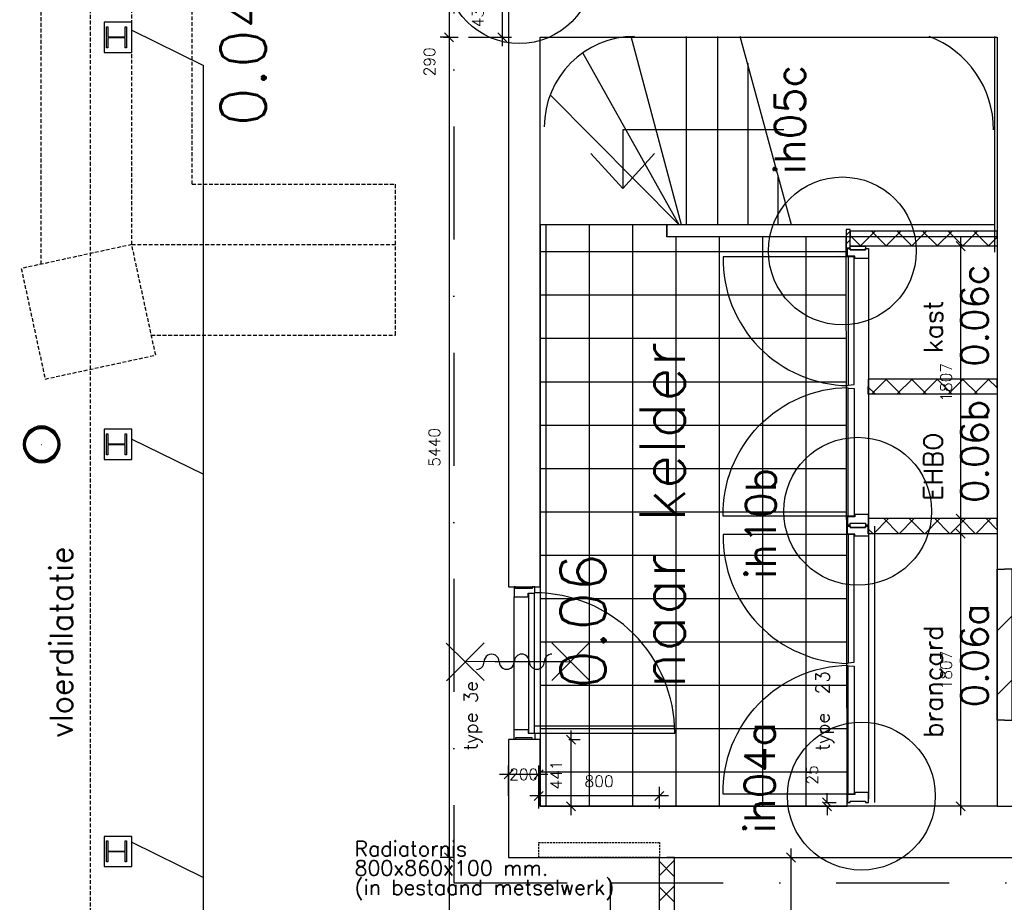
# Model space of a CAD drawing. Extents: x -29284 to 2055880, y -64816 to 121103.
# Tile 54 of 123: x 36184 to 42715, y 50310 to 56164. Entities that reach past the tile are written whole.
import ezdxf
from ezdxf.enums import TextEntityAlignment as Align

# ---------------------------------------------------------------- set-up
doc = ezdxf.new("R2010")
doc.units = 0
doc.header["$LTSCALE"] = 50
doc.header["$MEASUREMENT"] = 0
doc.header["$PDMODE"] = 3
doc.header["$PDSIZE"] = 0.1
for name, pattern in [('DASHDOT', [1, 0.5, -0.25, 0, -0.25]), ('DASHED', [0.75, 0.5, -0.25]), ('HIDDEN', [0.375, 0.25, -0.125]), ('HIDDEN2', [0.1875, 0.125, -0.0625]), ('HIDDENX2', [0.75, 0.5, -0.25])]:
    doc.linetypes.add(name, pattern=pattern)
doc.layers.get('0').update_dxf_attribs({"linetype": 'CONTINUOUS'})
doc.layers.get('DEFPOINTS').update_dxf_attribs({"linetype": 'CONTINUOUS'})
for name, color, linetype in [('00', 7, 'CONTINUOUS'), ('_BALIESA1C', 1, 'DASHED'), ('_BESTAAND_ONGEIJZIGD', 8, 'CONTINUOUS'), ('_BRANDCOMPART', 6, 'DASHDOT'), ('_DETAILNUMMERS', 4, 'CONTINUOUS'), ('_DETAILNUMMERSTEKST', 4, 'CONTINUOUS'), ('A--A21--_F-2--', 7, 'CONTINUOUS'), ('A--A22--_F123-', 9, 'CONTINUOUS'), ('A--A28--_F-2--', 7, 'CONTINUOUS'), ('A--L21--', 3, 'CONTINUOUS'), ('A--L21--_F-23-', 7, 'CONTINUOUS'), ('A--L22--_F-2--', 7, 'CONTINUOUS'), ('A--L22A1_BINNENWAND', 1, 'CONTINUOUS'), ('A--L22AC2_BINNENWAND', 2, 'HIDDEN2'), ('A--L28--', 7, 'CONTINUOUS'), ('A--L28--_F-2--', 7, 'CONTINUOUS'), ('A--L32--', 7, 'CONTINUOUS'), ('A--L32--_F-23-', 2, 'CONTINUOUS'), ('A--L32--_F123-', 1, 'CONTINUOUS'), ('A--L35A2_PLAFONDS', 1, 'HIDDENX2'), ('A--L65--', 7, 'CONTINUOUS'), ('A--L65--_F-23-', 7, 'CONTINUOUS'), ('A--L65--_F123-', 7, 'CONTINUOUS'), ('A--M$1A-_F123-', 1, 'CONTINUOUS'), ('A--M1$A-_F123-', 1, 'CONTINUOUS'), ('A--T$1A-25_TEKST', 2, 'CONTINUOUS'), ('A--T$1A-_F123-_25MM', 3, 'CONTINUOUS'), ('A--T$1A-_F123-_RN', 4, 'CONTINUOUS'), ('A--T01A-25_TEKST', 2, 'CONTINUOUS'), ('L1', 1, 'CONTINUOUS'), ('tegels', 253, 'CONTINUOUS'), ('TEKST_KOZIJNMERK', 2, 'CONTINUOUS'), ('X--LR---_CP', 7, 'CONTINUOUS')]:
    doc.layers.add(name, color=color, linetype=linetype)
doc.layers.add('bruto vloeroppervlak', color=3, linetype='CONTINUOUS', plot=False)
doc.styles.add('ALFA-0_25', font='ROMANS')
doc.styles.add('B-01', font='SIMPLEX.SHX', dxfattribs={"width": 0.8, "height": 4.5})
doc.styles.add('HIEMSTRA', font='romans.shx')
doc.dimstyles.new('1op2', dxfattribs={"dimscale": 30, "dimtxt": 2.5, "dimasz": 2, "dimexe": 2, "dimexo": 0, "dimgap": 2, "dimtad": 1, "dimdec": 0, "dimzin": 0, "dimdsep": 46, "dimtxsty": 'HIEMSTRA', "dimblk1": 'OBLIQUE', "dimblk2": 'OBLIQUE', "dimsah": 1, "dimcen": -3, "dimdle": 2, "dimclrd": 2, "dimclre": 2, "dimclrt": 3, "dimadec": 0, "dimazin": 0, "dimtfac": 1, "dimtdec": 0, "dimtofl": 0, "dimtmove": 2, "dimatfit": 3, "dimldrblk": 'OBLIQUE', "dimfxl": 1, "dimtvp": 0.833333, "dimtolj": 1, "dimtzin": 0, "dimarcsym": 0})
doc.dimstyles.new('STANDARD$0', dxfattribs={"dimscale": 30, "dimtxt": 2.5, "dimasz": 2, "dimexe": 2, "dimexo": 0, "dimgap": 2, "dimtad": 1, "dimdec": 0, "dimzin": 0, "dimdsep": 46, "dimtxsty": 'ALFA-0_25', "dimblk1": 'OBLIQUE', "dimblk2": 'OBLIQUE', "dimsah": 1, "dimcen": -3, "dimdle": 2, "dimclrd": 1, "dimclre": 1, "dimclrt": 2, "dimadec": 0, "dimazin": 0, "dimtfac": 0.666667, "dimtofl": 0, "dimtmove": 2, "dimatfit": 3, "dimldrblk": 'OBLIQUE', "dimfxl": 1, "dimtvp": 0.833333, "dimtolj": 1, "dimtzin": 0, "dimarcsym": 0})

# ---------------------------------------------------------------- blocks, each defined once
blk = doc.blocks.new('Q0340081')
at = {"layer": 'A--L32--_F123-', "color": 2, "linetype": 'Continuous'}
blk.add_lwpolyline([(0, 0), (0, -40), (926.12, -40), (923.12, 0), (0, 0)], close=True, dxfattribs=at)
at = {"layer": 'A--L32--_F123-', "color": 1, "linetype": 'Continuous'}
blk.add_lwpolyline([(0, -40), (0, -970, 0.4142136), (930, -40)], format="xyb", dxfattribs=at)
blk = doc.blocks.new('DR_930TYPE3BELEC')
at = {"layer": 'A--L32--_F123-', "color": 1}
for p, q in [((67, 0), (947, 0)), ((92, -139), (92, -1064.7))]:
    blk.add_line(p, q, dxfattribs=at)
for points in [[(0, -9), (0, 0), (67, 0), (67, -93.8), (42, -93.8), (42, -139), (0, -139), (0, -121), (12, -121), (12, -9), (0, -9)], [(1014, -9), (1014, 0), (947, 0), (947, -93.8), (972, -93.8), (972, -139), (1014, -139), (1014, -121), (1002, -121), (1002, -9), (1014, -9)]]:
    blk.add_lwpolyline(points, close=True, dxfattribs=at)
at = {"layer": 'X--LR---_CP', "color": 1, "linetype": 'Continuous'}
blk.add_point((0, 0), dxfattribs=at)
blk.add_point((0, 0), dxfattribs=at)
at = {"layer": 'A--L32--', "linetype": 'Continuous'}
blk.add_blockref('Q0340081', (43.9, -95.9), dxfattribs=at)
blk = doc.blocks.new('*U1424')
at = {"layer": 'A--A22--_F123-', "linetype": 'Continuous'}
h = blk.add_hatch(dxfattribs=at)
h.set_pattern_fill('ALFAKRS', color=256, scale=120, style=0)
h.set_pattern_definition([(45, (-40477.05, -41446.86), (-84.85281, 84.85281), []), (135, (-40477.05, -41446.86), (-84.85281, -84.85281), [])])
h.paths.add_polyline_path([(0, 0), (-50, 0), (-50, 9160), (0, 9160), (50, 9160), (50, 0)])
at = {"layer": 'A--L22--_F-2--', "color": 2, "linetype": 'Continuous'}
for points in [[(-50, 0), (-50, 0), (-50, 9160), (0, 9160)], [(50, 0), (50, 0), (50, 9160), (0, 9160)]]:
    blk.add_lwpolyline(points, dxfattribs=at)
blk = doc.blocks.new('S060204-')
at = {"layer": 'A--L65--_F-23-', "color": 255}
blk.add_circle((0, 0), 0.0123, dxfattribs=at)
at = {"layer": 'A--L65--_F123-', "color": 1, "linetype": 'Continuous'}
for points in [[(-1.25, 6.25), (1.25, 3.75)], [(1.25, 6.25), (-1.25, 3.75)], [(0, 0), (0, 5)]]:
    blk.add_lwpolyline(points, dxfattribs=at)
blk = doc.blocks.new('S060205A')
at = {"layer": 'A--L65--_F-23-', "color": 255}
blk.add_circle((0, -0.0123), 0.0123, dxfattribs=at)
at = {"layer": 'A--L65--_F123-', "color": 1, "linetype": 'Continuous'}
blk.add_lwpolyline([(0, -0.0123), (0, 6.2377)], dxfattribs=at)
for points in [[(-0.5, 5.7377, 0.41), (0, 5.2377)], [(0, 4.2377, 1), (0, 5.2377)], [(0, 4.2377, 1), (0, 3.2377)], [(0, 2.2377, 1), (0, 3.2377)], [(0, 2.2377, 1), (0, 1.2377)], [(0.5, 0.7377, 0.41), (0, 1.2377)]]:
    blk.add_lwpolyline(points, format="xyb", dxfattribs=at)
at = {"layer": 'A--L65--', "xscale": -1}
blk.add_blockref('S060204-', (0, 1.4877), dxfattribs=at)
blk.add_blockref('S060204-', (0, 1.4877), dxfattribs=at)
at = {"layer": 'A--L65--', "rotation": 180}
blk.add_blockref('S060204-', (0, 4.4877), dxfattribs=at)
blk.add_blockref('S060204-', (0, 4.4877), dxfattribs=at)
blk = doc.blocks.new('*U1354')
at = {"layer": 'A--A22--_F123-', "linetype": 'Continuous'}
h = blk.add_hatch(dxfattribs=at)
h.set_pattern_fill('ALFAKRS', color=256, scale=120, style=0)
h.set_pattern_definition([(45, (-42667.05, -53730.28), (-84.85281, 84.85281), []), (135, (-42667.05, -53730.28), (-84.85281, -84.85281), [])])
h.paths.add_polyline_path([(0, 0), (0, -50), (-854, -50), (-854, 0), (-854, 50), (0, 50)])
at = {"layer": 'A--L22--_F-2--', "color": 2, "linetype": 'Continuous'}
for points in [[(0, 0), (0, 50), (-854, 50), (-854, 0)], [(0, 0), (0, -50), (-854, -50), (-854, 0)]]:
    blk.add_lwpolyline(points, dxfattribs=at)
blk = doc.blocks.new('*U1353')
at = {"layer": 'A--A22--_F123-', "linetype": 'Continuous'}
h = blk.add_hatch(dxfattribs=at)
h.set_pattern_fill('ALFAKRS', color=256, scale=120, style=0)
h.set_pattern_definition([(45, (-42667.05, -54711.42), (-84.85281, 84.85281), []), (135, (-42667.05, -54711.42), (-84.85281, -84.85281), [])])
h.paths.add_polyline_path([(0, 0), (0, -50), (-973.5, -50), (-973.5, 0), (-973.5, 50), (0, 50)])
at = {"layer": 'A--L22--_F-2--', "color": 2, "linetype": 'Continuous'}
for points in [[(0, 0), (0, 50), (-973.5, 50), (-973.5, 0)], [(0, 0), (0, -50), (-973.5, -50), (-973.5, 0)]]:
    blk.add_lwpolyline(points, dxfattribs=at)
blk = doc.blocks.new('*U1352')
at = {"layer": 'A--A22--_F123-', "linetype": 'Continuous'}
h = blk.add_hatch(dxfattribs=at)
h.set_pattern_fill('ALFAKRS', color=256, scale=120, style=0)
h.set_pattern_definition([(45, (-42667.05, -52804.14), (-84.85281, 84.85281), []), (135, (-42667.05, -52804.14), (-84.85281, -84.85281), [])])
h.paths.add_polyline_path([(0, 0), (0, -50), (-854, -50), (-854, 0), (-854, 50), (0, 50)])
at = {"layer": 'A--L22--_F-2--', "color": 2, "linetype": 'Continuous'}
for points in [[(0, 0), (0, 50), (-854, 50), (-854, 0)], [(0, 0), (0, -50), (-854, -50), (-854, 0)]]:
    blk.add_lwpolyline(points, dxfattribs=at)
blk = doc.blocks.new('*U1314')
at = {"layer": 'A--A22--_F123-', "linetype": 'Continuous'}
h = blk.add_hatch(dxfattribs=at)
h.set_pattern_fill('ALFALINE', color=256, scale=300, style=0)
h.set_pattern_definition([(45, (-42716.98, -51518.16), (-212.132, 212.132), [])])
h.paths.add_polyline_path([(0, 0), (-50, 0), (-49.9, 1001.1), (0.1, 1001.1), (50.1, 1001.1), (50, 0)])
at = {"layer": 'A--L22--_F-2--', "color": 3, "linetype": 'Continuous'}
for points in [[(0, 0), (-50, 0), (-49.9, 1001.1), (0.1, 1001.1)], [(0, 0), (50, 0), (50.1, 1001.1), (0.1, 1001.1)]]:
    blk.add_lwpolyline(points, dxfattribs=at)
blk = doc.blocks.new('_OBLIQUE')
at = {"color": 0, "linetype": 'ByBlock'}
blk.add_line((-0.5, -0.5), (0.5, 0.5), dxfattribs=at)
blk = doc.blocks.new('*D148')
at = {"layer": 'A--M$1A-_F123-', "color": 1, "lineweight": -2, "transparency": 16777216}
for p, q in [((39032.1, 56396.9), (39032.1, 55986.9)), ((38992.6, 56336.9), (39092.1, 56336.9)), ((38995.3, 56046.9), (39092.1, 56046.9))]:
    blk.add_line(p, q, dxfattribs=at)
at = {"layer": 'DEFPOINTS', "color": 0, "transparency": 16777216}
for p in [(38992.6, 56336.9), (38995.3, 56046.9), (39032.1, 56046.9)]:
    blk.add_point(p, dxfattribs=at)
at = {"layer": 'A--M$1A-_F123-', "color": 1, "lineweight": -2, "transparency": 16777216, "xscale": 60, "yscale": 60, "zscale": 60}
for p, rotation in [((39032.1, 56336.9), 90), ((39032.1, 56046.9), 270)]:
    blk.add_blockref('_OBLIQUE', p, dxfattribs=dict(at, rotation=rotation))
at = {"layer": 'A--M$1A-_F123-', "color": 2, "transparency": 16777216, "insert": (38902.1, 55884), "char_height": 75, "attachment_point": 5, "rotation": 90, "style": 'ALFA-0_25'}
blk.add_mtext('\\A1;290', dxfattribs=at)
blk = doc.blocks.new('*D149')
at = {"layer": 'A--M$1A-_F123-', "color": 1, "lineweight": -2, "transparency": 16777216}
for p, q in [((42667, 50946.9), (43249.7, 50946.9)), ((43189.7, 51006.9), (43189.7, 50933.3)), ((43189.7, 50546.9), (43189.7, 50620.4)), ((42877, 50606.9), (43249.7, 50606.9))]:
    blk.add_line(p, q, dxfattribs=at)
at = {"layer": 'DEFPOINTS', "color": 0, "transparency": 16777216}
for p in [(42667, 50946.9), (43189.7, 50946.9), (42877, 50606.9)]:
    blk.add_point(p, dxfattribs=at)
at = {"layer": 'A--M$1A-_F123-', "color": 1, "lineweight": -2, "transparency": 16777216, "xscale": 60, "yscale": 60, "zscale": 60}
for p, rotation in [((43189.7, 50946.9), 90), ((43189.7, 50606.9), 270)]:
    blk.add_blockref('_OBLIQUE', p, dxfattribs=dict(at, rotation=rotation))
at = {"layer": 'A--M$1A-_F123-', "color": 2, "transparency": 16777216, "insert": (43189.7, 50776.9), "char_height": 75, "attachment_point": 5, "rotation": 90, "style": 'ALFA-0_25'}
blk.add_mtext('\\A1;340', dxfattribs=at)
blk = doc.blocks.new('Q020873-')
at = {"layer": 'A--A28--_F-2--', "color": 3}
for points in [[(-98.2, 40.7), (-112.9, 46.8), (-75.1, 75.1), (-86.4, 86.4)], [(-75.1, 75.1), (-86.4, 86.4), (-40.7, 98.2), (-46.8, 112.9)], [(-40.7, 98.2), (-46.8, 112.9), (0, 106.2), (0, 122.2)], [(0, 106.2), (0, 122.2), (40.7, 98.2), (46.8, 112.9)], [(40.7, 98.2), (46.8, 112.9), (75.1, 75.1), (86.4, 86.4)], [(75.1, 75.1), (86.4, 86.4), (98.2, 40.7), (112.9, 46.8)], [(-106.2, 0), (-122.2, 0), (-98.2, 40.7), (-112.9, 46.8)], [(-98.2, -40.7), (-112.9, -46.8), (-106.2, 0), (-122.2, 0)], [(98.2, 40.7), (112.9, 46.8), (106.2, 0), (122.2, 0)], [(106.2, 0), (122.2, 0), (98.2, -40.7), (112.9, -46.8)], [(-75.1, -75.1), (-86.4, -86.4), (-98.2, -40.7), (-112.9, -46.8)], [(98.2, -40.7), (112.9, -46.8), (75.1, -75.1), (86.4, -86.4)], [(-40.7, -98.2), (-46.8, -112.9), (-75.1, -75.1), (-86.4, -86.4)], [(0, -106.2), (0, -122.2), (-40.7, -98.2), (-46.8, -112.9)], [(40.7, -98.2), (46.8, -112.9), (0, -106.2), (0, -122.2)], [(75.1, -75.1), (86.4, -86.4), (40.7, -98.2), (46.8, -112.9)]]:
    blk.add_solid(points, dxfattribs=at)
at = {"layer": 'A--L28--_F-2--', "color": 3, "linetype": 'Continuous'}
blk.add_lwpolyline([(0, 122.2, 1), (0, -122.2, 1), (0, 122.2), (0, 106.2, -1), (0, -106.2, -1), (0, 106.2)], format="xyb", close=True, dxfattribs=at)
at = {"layer": 'X--LR---_CP', "color": 4, "linetype": 'Continuous'}
blk.add_point((0, 0), dxfattribs=at)
blk = doc.blocks.new('*D414')
at = {"layer": 'A--M$1A-_F123-', "color": 1, "linetype": 'Continuous', "lineweight": -2, "transparency": 16777216}
for p, q in [((39385.5, 55986.9), (39385.5, 56541.9)), ((39160.2, 56481.9), (39445.5, 56481.9)), ((39160.2, 56046.9), (39445.5, 56046.9))]:
    blk.add_line(p, q, dxfattribs=at)
at = {"layer": 'DEFPOINTS', "color": 0, "linetype": 'Continuous', "transparency": 16777216}
for p in [(39160.2, 56481.9), (39385.5, 56481.9), (39160.2, 56046.9)]:
    blk.add_point(p, dxfattribs=at)
at = {"layer": 'A--M$1A-_F123-', "color": 1, "linetype": 'Continuous', "lineweight": -2, "transparency": 16777216, "xscale": 60, "yscale": 60, "zscale": 60}
for p, rotation in [((39385.5, 56481.9), 90), ((39385.5, 56046.9), 270)]:
    blk.add_blockref('_OBLIQUE', p, dxfattribs=dict(at, rotation=rotation))
at = {"layer": 'A--M$1A-_F123-', "color": 2, "linetype": 'Continuous', "transparency": 16777216, "insert": (39223, 56208.9), "char_height": 75, "attachment_point": 5, "rotation": 90, "style": 'ALFA-0_25'}
blk.add_mtext('\\A1;435', dxfattribs=at)
blk = doc.blocks.new('*D415')
at = {"layer": 'A--M$1A-_F123-', "color": 1, "linetype": 'Continuous', "lineweight": -2, "transparency": 16777216}
for p, q in [((39032.1, 56106.9), (39032.1, 50546.9)), ((39032.1, 56046.9), (38972.1, 56046.9)), ((39064.6, 50606.9), (38972.1, 50606.9))]:
    blk.add_line(p, q, dxfattribs=at)
at = {"layer": 'DEFPOINTS', "color": 0, "linetype": 'Continuous', "transparency": 16777216}
for p in [(39032.1, 56046.9), (39032.1, 50606.9), (39064.6, 50606.9)]:
    blk.add_point(p, dxfattribs=at)
at = {"layer": 'A--M$1A-_F123-', "color": 1, "linetype": 'Continuous', "lineweight": -2, "transparency": 16777216, "xscale": 60, "yscale": 60, "zscale": 60}
for p, rotation in [((39032.1, 56046.9), 90), ((39032.1, 50606.9), 270)]:
    blk.add_blockref('_OBLIQUE', p, dxfattribs=dict(at, rotation=rotation))
at = {"layer": 'A--M$1A-_F123-', "color": 2, "linetype": 'Continuous', "transparency": 16777216, "insert": (38934.6, 53326.9), "char_height": 75, "attachment_point": 5, "rotation": 90, "style": 'ALFA-0_25'}
blk.add_mtext('\\A1;5440', dxfattribs=at)
blk = doc.blocks.new('*D417')
at = {"layer": 'A--M$1A-_F123-', "color": 1, "linetype": 'Continuous', "lineweight": -2, "transparency": 16777216}
for p, q in [((39032.1, 50666.9), (39032.1, 41158.9)), ((39032.1, 50606.9), (38972.1, 50606.9)), ((39032.1, 41218.9), (38972.1, 41218.9))]:
    blk.add_line(p, q, dxfattribs=at)
at = {"layer": 'DEFPOINTS', "color": 0, "linetype": 'Continuous', "transparency": 16777216}
for p in [(39032.1, 50606.9), (39032.1, 41218.9), (39032.1, 41218.9)]:
    blk.add_point(p, dxfattribs=at)
at = {"layer": 'A--M$1A-_F123-', "color": 1, "linetype": 'Continuous', "lineweight": -2, "transparency": 16777216, "xscale": 60, "yscale": 60, "zscale": 60}
for p, rotation in [((39032.1, 50606.9), 90), ((39032.1, 41218.9), 270)]:
    blk.add_blockref('_OBLIQUE', p, dxfattribs=dict(at, rotation=rotation))
at = {"layer": 'A--M$1A-_F123-', "color": 2, "linetype": 'Continuous', "transparency": 16777216, "insert": (38858.2, 45870.8), "char_height": 75, "attachment_point": 5, "rotation": 90, "style": 'ALFA-0_25'}
blk.add_mtext('\\A1;9388', dxfattribs=at)
blk = doc.blocks.new('*D498')
at = {"layer": 'A--M$1A-_F123-', "color": 1, "linetype": 'Continuous', "lineweight": -2, "transparency": 16777216}
for p, q in [((40487, 51014.6), (39567, 51014.6)), ((39627, 50931), (39627, 51074.6)), ((40427, 50931), (40427, 51074.6))]:
    blk.add_line(p, q, dxfattribs=at)
at = {"layer": 'DEFPOINTS', "color": 0, "linetype": 'Continuous', "transparency": 16777216}
for p in [(39627, 51014.6), (39627, 50931), (40427, 50931)]:
    blk.add_point(p, dxfattribs=at)
at = {"layer": 'A--M$1A-_F123-', "color": 1, "linetype": 'Continuous', "lineweight": -2, "transparency": 16777216, "xscale": 60, "yscale": 60, "zscale": 60, "rotation": 180}
blk.add_blockref('_OBLIQUE', (39627, 51014.6), dxfattribs=at)
at = {"layer": 'A--M$1A-_F123-', "color": 1, "linetype": 'Continuous', "lineweight": -2, "transparency": 16777216, "xscale": 60, "yscale": 60, "zscale": 60}
blk.add_blockref('_OBLIQUE', (40427, 51014.6), dxfattribs=at)
at = {"layer": 'A--M$1A-_F123-', "color": 2, "linetype": 'Continuous', "transparency": 16777216, "insert": (40027, 51112.1), "char_height": 75, "attachment_point": 5, "style": 'ALFA-0_25'}
blk.add_mtext('\\A1;800', dxfattribs=at)
blk = doc.blocks.new('*D499')
at = {"layer": 'A--M$1A-_F123-', "color": 1, "linetype": 'Continuous', "lineweight": -2, "transparency": 16777216}
for p, q in [((39427, 51014.6), (39427, 51217.9)), ((39627, 51014.6), (39627, 51217.9)), ((39687, 51157.9), (39367, 51157.9))]:
    blk.add_line(p, q, dxfattribs=at)
at = {"layer": 'DEFPOINTS', "color": 0, "linetype": 'Continuous', "transparency": 16777216}
for p in [(39427, 51157.9), (39427, 51014.6), (39627, 51014.6)]:
    blk.add_point(p, dxfattribs=at)
at = {"layer": 'A--M$1A-_F123-', "color": 1, "linetype": 'Continuous', "lineweight": -2, "transparency": 16777216, "xscale": 60, "yscale": 60, "zscale": 60, "rotation": 180}
blk.add_blockref('_OBLIQUE', (39427, 51157.9), dxfattribs=at)
at = {"layer": 'A--M$1A-_F123-', "color": 1, "linetype": 'Continuous', "lineweight": -2, "transparency": 16777216, "xscale": 60, "yscale": 60, "zscale": 60}
blk.add_blockref('_OBLIQUE', (39627, 51157.9), dxfattribs=at)
at = {"layer": 'A--M$1A-_F123-', "color": 2, "linetype": 'Continuous', "transparency": 16777216, "insert": (39527, 51157.9), "char_height": 75, "attachment_point": 5, "style": 'ALFA-0_25'}
blk.add_mtext('\\A1;200', dxfattribs=at)
blk = doc.blocks.new('*D715')
at = {"layer": 'A--M1$A-_F123-', "color": 1, "lineweight": -2, "transparency": 16777216}
for p, q in [((39841.4, 50886.9), (39841.4, 51448.3)), ((39825.6, 51388.3), (39901.4, 51388.3)), ((39825.6, 50946.9), (39901.4, 50946.9))]:
    blk.add_line(p, q, dxfattribs=at)
at = {"layer": 'DEFPOINTS', "color": 0, "transparency": 16777216}
for p in [(39825.6, 51388.3), (39841.4, 51388.3), (39825.6, 50946.9)]:
    blk.add_point(p, dxfattribs=at)
at = {"layer": 'A--M1$A-_F123-', "color": 1, "lineweight": -2, "transparency": 16777216, "xscale": 60, "yscale": 60, "zscale": 60}
for p, rotation in [((39841.4, 51388.3), 90), ((39841.4, 50946.9), 270)]:
    blk.add_blockref('_OBLIQUE', p, dxfattribs=dict(at, rotation=rotation))
at = {"layer": 'A--M1$A-_F123-', "color": 2, "transparency": 16777216, "insert": (39743.3, 51154.2), "char_height": 75, "attachment_point": 5, "rotation": 90, "style": 'ALFA-0_25'}
blk.add_mtext('\\A1;441', dxfattribs=at)
blk = doc.blocks.new('*D716')
at = {"layer": 'A--M1$A-_F123-', "color": 1, "lineweight": -2, "transparency": 16777216}
for p, q in [((41538.9, 50972.3), (41538.9, 51032.3)), ((41523.1, 50972.3), (41598.9, 50972.3)), ((41523.1, 50946.9), (41598.9, 50946.9)), ((41538.9, 50946.9), (41538.9, 50886.9))]:
    blk.add_line(p, q, dxfattribs=at)
at = {"layer": 'DEFPOINTS', "color": 0, "transparency": 16777216}
for p in [(41523.1, 50972.3), (41523.1, 50946.9), (41538.9, 50972.3)]:
    blk.add_point(p, dxfattribs=at)
at = {"layer": 'A--M1$A-_F123-', "color": 1, "lineweight": -2, "transparency": 16777216, "xscale": 60, "yscale": 60, "zscale": 60}
for p, rotation in [((41538.9, 50972.3), 270), ((41538.9, 50946.9), 90)]:
    blk.add_blockref('_OBLIQUE', p, dxfattribs=dict(at, rotation=rotation))
at = {"layer": 'A--M1$A-_F123-', "color": 2, "transparency": 16777216, "insert": (41440.8, 51154.2), "char_height": 75, "attachment_point": 5, "rotation": 90, "style": 'ALFA-0_25'}
blk.add_mtext('\\A1;25', dxfattribs=at)
blk = doc.blocks.new('q027018-')
at = {"layer": 'A--A21--_F-2--', "linetype": 'Continuous'}
h = blk.add_hatch(dxfattribs=at)
h.set_pattern_fill('ALFALINE', color=9, scale=40, style=0)
h.set_pattern_definition([(45, (0, 0), (-28.284, 28.284), [])])
h.paths.add_polyline_path([(0, 0), (27, 0), (27, 120), (0, 120)])
at = {"layer": 'A--L21--_F-23-', "color": 2, "linetype": 'Continuous'}
blk.add_lwpolyline([(0, 0), (27, 0), (27, 120), (0, 120)], close=True, dxfattribs=at)
at = {"layer": 'X--LR---_CP', "color": 2, "linetype": 'Continuous'}
blk.add_point((0, 0), dxfattribs=at)
blk = doc.blocks.new('DETAILNR')
at = {"layer": '_DETAILNUMMERS'}
blk.add_circle((32.9, -23.2), 490.7, dxfattribs=at)
at = {"layer": 'X--LR---_CP'}
blk.add_point((0, 0), dxfattribs=at)
at = {"layer": '_DETAILNUMMERSTEKST', "style": 'ALFA-0_25'}
blk.add_attdef('DETAILNR', text='', height=200, rotation=90, dxfattribs=at).set_placement((-618.4, 223.8), align=Align.RIGHT)
blk = doc.blocks.new('*D810')
at = {"layer": 'A--M$1A-_F123-', "color": 1, "lineweight": -2, "transparency": 16777216}
for p, q in [((42426.4, 50886.9), (42426.4, 52814.1)), ((42479.9, 52754.1), (42366.4, 52754.1)), ((42479.9, 50946.9), (42366.4, 50946.9))]:
    blk.add_line(p, q, dxfattribs=at)
at = {"layer": 'DEFPOINTS', "color": 0, "transparency": 16777216}
for p in [(42426.4, 52754.1), (42479.9, 52754.1), (42479.9, 50946.9)]:
    blk.add_point(p, dxfattribs=at)
at = {"layer": 'A--M$1A-_F123-', "color": 1, "lineweight": -2, "transparency": 16777216, "xscale": 60, "yscale": 60, "zscale": 60}
for p, rotation in [((42426.4, 52754.1), 90), ((42426.4, 50946.9), 270)]:
    blk.add_blockref('_OBLIQUE', p, dxfattribs=dict(at, rotation=rotation))
at = {"layer": 'A--M$1A-_F123-', "color": 2, "transparency": 16777216, "insert": (42328.9, 51850.5), "char_height": 75, "attachment_point": 5, "rotation": 90, "style": 'ALFA-0_25'}
blk.add_mtext('\\A1;1807', dxfattribs=at)
blk = doc.blocks.new('*D811')
at = {"layer": 'A--M$1A-_F123-', "color": 1, "lineweight": -2, "transparency": 16777216}
for p, q in [((42426.4, 52794.1), (42426.4, 54721.4)), ((42442.6, 54661.4), (42366.4, 54661.4)), ((42434.3, 52854.1), (42366.4, 52854.1))]:
    blk.add_line(p, q, dxfattribs=at)
at = {"layer": 'DEFPOINTS', "color": 0, "transparency": 16777216}
for p in [(42426.4, 54661.4), (42442.6, 54661.4), (42434.3, 52854.1)]:
    blk.add_point(p, dxfattribs=at)
at = {"layer": 'A--M$1A-_F123-', "color": 1, "lineweight": -2, "transparency": 16777216, "xscale": 60, "yscale": 60, "zscale": 60}
for p, rotation in [((42426.4, 54661.4), 90), ((42426.4, 52854.1), 270)]:
    blk.add_blockref('_OBLIQUE', p, dxfattribs=dict(at, rotation=rotation))
at = {"layer": 'A--M$1A-_F123-', "color": 2, "transparency": 16777216, "insert": (42328.9, 53757.8), "char_height": 75, "attachment_point": 5, "rotation": 90, "style": 'ALFA-0_25'}
blk.add_mtext('\\A1;1807', dxfattribs=at)
blk = doc.blocks.new('*D1619')
at = {"layer": 'bruto vloeroppervlak', "color": 2, "linetype": 'Continuous', "lineweight": -2, "transparency": 16777216}
for p, q in [((41300, 50666.7), (41298.3, 43951)), ((40666.1, 50606.9), (41360, 50606.7)), ((40664.4, 44011.1), (41358.3, 44011))]:
    blk.add_line(p, q, dxfattribs=at)
at = {"layer": 'DEFPOINTS', "color": 0, "linetype": 'Continuous', "transparency": 16777216}
for p in [(40666.1, 50606.9), (40664.4, 44011.1), (41298.3, 44011)]:
    blk.add_point(p, dxfattribs=at)
at = {"layer": 'bruto vloeroppervlak', "color": 2, "linetype": 'Continuous', "lineweight": -2, "transparency": 16777216, "xscale": 60, "yscale": 60, "zscale": 60}
for p, rotation in [((41300, 50606.7), 89.98509759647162), ((41298.3, 44011), 269.9850975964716)]:
    blk.add_blockref('_OBLIQUE', p, dxfattribs=dict(at, rotation=rotation))
at = {"layer": 'bruto vloeroppervlak', "color": 3, "linetype": 'Continuous', "transparency": 16777216, "insert": (41201.6, 47308.9), "char_height": 75, "attachment_point": 5, "rotation": 89.9851, "style": 'HIEMSTRA'}
blk.add_mtext('\\A1;6596', dxfattribs=at)

msp = doc.modelspace()

# ---------------------------------------------------------------- hatches: boundary and pattern name
at = {"layer": 'tegels', "linetype": 'Continuous'}
h = msp.add_hatch(dxfattribs=at)
h.set_pattern_fill('NET', color=256, scale=2300, style=0)
h.paths.add_polyline_path([(39637, 50946.9), (41672.8, 50946.9), (41672.8, 50971.9), (41666.6, 54722.5), (40477.3, 54722.5), (40477.3, 54802.5), (39684.5, 54802.5), (39637, 54802.5)])

# ---------------------------------------------------------------- linework, layer by layer
at = {"layer": '_BALIESA1C'}
for p, q in [((36927, 54671.9), (36927, 58021.9)), ((36327, 54541.9), (36327, 57891.9)), ((37327, 55071.9), (37327, 57085.3)), ((37327, 55071.9), (38677, 55071.9)), ((38677, 54071.9), (38677, 55071.9)), ((36927, 54671.9), (38677, 54671.9)), ((37057, 54071.9), (38677, 54071.9))]:
    msp.add_line(p, q, dxfattribs=at)
msp.add_lwpolyline([(37085.8, 53938.8), (36927, 54671.9), (36194, 54513.1), (36352.7, 53780.1)], close=True, dxfattribs=at)
at = {"layer": '_BESTAAND_ONGEIJZIGD', "linetype": 'Continuous'}
for points in [[(39637, 51388.3), (39427, 51388.3), (39427, 50606.9), (42877, 50606.9), (42877, 56336.9), (39427, 56336.9), (39427, 52402.3), (39637, 52402.3), (39637, 56046.9), (42667, 56046.9), (42667, 50946.9), (39637, 50946.9)], [(36759.5, 55976.9), (36759.5, 56116.9), (36768, 56116.9), (36768, 56049.6), (36884, 56049.6), (36884, 56116.9), (36892.5, 56116.9), (36892.5, 55976.9), (36884, 55976.9), (36884, 56044.1), (36768, 56044.1), (36768, 55976.9)], [(36759.5, 55976.9), (36759.5, 56116.9), (36768, 56116.9), (36768, 56049.6), (36884, 56049.6), (36884, 56116.9), (36892.5, 56116.9), (36892.5, 55976.9), (36884, 55976.9), (36884, 56044.1), (36768, 56044.1), (36768, 55976.9)], [(36759.5, 53276.9), (36759.5, 53416.9), (36768, 53416.9), (36768, 53349.6), (36884, 53349.6), (36884, 53416.9), (36892.5, 53416.9), (36892.5, 53276.9), (36884, 53276.9), (36884, 53344.1), (36768, 53344.1), (36768, 53276.9)], [(36759.5, 53276.9), (36759.5, 53416.9), (36768, 53416.9), (36768, 53349.6), (36884, 53349.6), (36884, 53416.9), (36892.5, 53416.9), (36892.5, 53276.9), (36884, 53276.9), (36884, 53344.1), (36768, 53344.1), (36768, 53276.9)], [(36759.5, 50576.9), (36759.5, 50716.9), (36768, 50716.9), (36768, 50649.6), (36884, 50649.6), (36884, 50716.9), (36892.5, 50716.9), (36892.5, 50576.9), (36884, 50576.9), (36884, 50644.1), (36768, 50644.1), (36768, 50576.9)], [(36759.5, 50576.9), (36759.5, 50716.9), (36768, 50716.9), (36768, 50649.6), (36884, 50649.6), (36884, 50716.9), (36892.5, 50716.9), (36892.5, 50576.9), (36884, 50576.9), (36884, 50644.1), (36768, 50644.1), (36768, 50576.9)]]:
    msp.add_lwpolyline(points, close=True, dxfattribs=at)
at = {"layer": '_BRANDCOMPART', "ltscale": 30}
for points in [[(39064.6, 56954.9), (39064.6, 50439.5), (40100.1, 50439.5), (40100.1, 44298.2), (43011.6, 44298.2), (43011.6, 42646.9), (48177.3, 42646.9), (48177.3, 39595.6), (49177.6, 39595.6), (49177.6, 27821.9)], [(40100.1, 50439.5), (43286.5, 50439.5)]]:
    msp.add_lwpolyline(points, dxfattribs=at)
at = {"layer": 'A--L21--', "linetype": 'Continuous'}
for points in [[(36927, 56146.9), (36744.5, 56146.9), (36744.5, 55946.9), (36927, 55946.9)], [(36927, 56146.9), (36744.5, 56146.9), (36744.5, 55946.9), (36927, 55946.9)], [(36927, 53446.9), (36744.5, 53446.9), (36744.5, 53246.9), (36927, 53246.9)], [(36927, 53446.9), (36744.5, 53446.9), (36744.5, 53246.9), (36927, 53246.9)], [(36927, 53446.9), (36744.5, 53446.9), (36744.5, 53246.9), (36927, 53246.9)], [(36927, 53446.9), (36744.5, 53446.9), (36744.5, 53246.9), (36927, 53246.9)], [(36927, 50746.9), (36744.5, 50746.9), (36744.5, 50546.9), (36927, 50546.9)], [(36927, 50746.9), (36744.5, 50746.9), (36744.5, 50546.9), (36927, 50546.9)]]:
    msp.add_lwpolyline(points, close=True, dxfattribs=at)
at = {"layer": 'A--L22A1_BINNENWAND'}
msp.add_line((41854.4, 52804.1), (41854.4, 50971.9), dxfattribs=at)
at = {"layer": 'A--L22AC2_BINNENWAND', "linetype": 'HIDDEN'}
msp.add_lwpolyline([(40427, 50606.9), (39627, 50606.9), (39627, 50706.9), (40427, 50706.9)], close=True, dxfattribs=at)
at = {"layer": 'A--L32--_F-23-', "color": 2, "linetype": 'Continuous'}
for points in [[(41813.1, 54579.4), (41724.1, 54579.4), (41724.1, 54594.4), (41674.1, 54594.4), (41674.1, 54646.4), (41693.6, 54646.4), (41693.6, 54637.4), (41793.6, 54637.4), (41793.6, 54646.4), (41813.1, 54646.4)], [(41793.6, 54637.4), (41693.6, 54637.4), (41693.6, 54661.4), (41793.6, 54661.4)], [(41719.1, 54590.5), (41679.1, 54590.5), (41679.1, 53740.5), (41719.1, 53743.5), (41719.1, 54590.5)], [(41719.1, 52870), (41679.1, 52870), (41679.1, 53720), (41719.1, 53717), (41719.1, 52870)], [(41813.1, 52881.1), (41724.1, 52881.1), (41724.1, 52866.1), (41674.1, 52866.1), (41674.1, 52814.1), (41693.6, 52814.1), (41693.6, 52823.1), (41793.6, 52823.1), (41793.6, 52814.1), (41813.1, 52814.1)], [(41813.1, 52737.1), (41724.1, 52737.1), (41724.1, 52752.1), (41674.1, 52752.1), (41674.1, 52804.1), (41693.6, 52804.1), (41693.6, 52795.1), (41793.6, 52795.1), (41793.6, 52804.1), (41813.1, 52804.1)], [(41693.6, 52823.1), (41793.6, 52823.1), (41793.6, 52795.1), (41693.6, 52795.1)], [(41719.1, 52748.3), (41679.1, 52748.3), (41679.1, 51898.3), (41719.1, 51901.3), (41719.1, 52748.3)], [(41719.1, 51027.7), (41679.1, 51027.7), (41679.1, 51877.7), (41719.1, 51874.7), (41719.1, 51027.7)], [(41813.1, 51038.9), (41724.1, 51038.9), (41724.1, 51023.9), (41674.1, 51023.9), (41674.1, 50971.9), (41693.6, 50971.9), (41693.6, 50980.9), (41793.6, 50980.9), (41793.6, 50971.9), (41813.1, 50971.9)]]:
    msp.add_lwpolyline(points, close=True, dxfattribs=at)
at = {"layer": 'A--L32--_F123-', "color": 1}
msp.add_line((41813.1, 54623.1), (41813.1, 50995.1), dxfattribs=at)
at = {"layer": 'A--L32--_F123-', "color": 1, "linetype": 'Continuous'}
for points in [[(41679.1, 54590.5), (40849.1, 54590.5, 0.414214), (41679.1, 53736.7)], [(41679.1, 52870), (40849.1, 52870, -0.414214), (41679.1, 53723.9)], [(41679.1, 52748.3), (40849.1, 52748.3, 0.414214), (41679.1, 51894.4)], [(41679.1, 51027.7), (40849.1, 51027.7, -0.414214), (41679.1, 51881.6)]]:
    msp.add_lwpolyline(points, format="xyb", dxfattribs=at)
at = {"layer": 'A--L35A2_PLAFONDS'}
msp.add_lwpolyline([(35586.8, 72808), (30995.3, 50267.6), (32170.2, 50267.6, -0.150834), (33241.7, 40007.3), (36654.5, 40007.3), (36654.5, 57571.9, -0.343583), (38654.6, 60311.8), (38654.9, 65437.6), (36637.5, 65007.7), (36637.5, 72593.9)], format="xyb", close=True, dxfattribs=at)
at = {"layer": 'L1'}
for p, q in [((40573.8, 54802.5), (40239, 56052.5)), ((40603.6, 56052.5), (40603.6, 54802.5)), ((40813.6, 56052.5), (40813.6, 54802.5)), ((41304.5, 54802.5), (40962.7, 56052.5)), ((40557.5, 54802.5), (39919.3, 55943.9)), ((41013.6, 55874.1), (41013.6, 54802.5)), ((39702.3, 55664.6), (40557.5, 54802.5)), ((41056.9, 55687.2), (41056.9, 55687.2)), ((41253.6, 55432.5), (40183.6, 55432.5)), ((40183.6, 55432.5), (40183.6, 55044.5)), ((39972.1, 55277), (40183.6, 55044.5)), ((40395.1, 55277), (40183.6, 55044.5)), ((41213.6, 55118.8), (41213.6, 54802.5)), ((42652.3, 54802.5), (39652.3, 54802.5)), ((40477.3, 54802.5), (40477.3, 54722.5)), ((42667, 54722.5), (40477.3, 54722.5))]:
    msp.add_line(p, q, dxfattribs=at)
msp.add_lwpolyline([(42652.3, 54622.5), (42652.3, 56052.5)], dxfattribs=at)
for centre, radius, start, end in [((40263.6, 55452.5), 600, 90.061, 180.0594), ((41980.4, 55432.5), 663.2, 0.0565, 69.225)]:
    msp.add_arc(centre, radius, start, end, dxfattribs=at)
at = {"layer": 'tegels', "linetype": 'Continuous'}
msp.add_lwpolyline([(39637, 50946.9), (41672.8, 50946.9), (41672.8, 50971.9), (41666.6, 54722.5), (40477.3, 54722.5), (40477.3, 54802.5), (39684.5, 54802.5), (39637, 54802.5)], close=True, dxfattribs=at)
at = {"layer": 'TEKST_KOZIJNMERK'}
for p, q in [((36927, 56093.8), (37403.2, 55860.2)), ((37403.2, 42932.8), (37403.2, 55860.2)), ((36927, 53382.3), (37403.2, 53148.7)), ((36927, 50707.6), (37403.2, 50474))]:
    msp.add_line(p, q, dxfattribs=at)

# ---------------------------------------------------------------- block references
at = {"layer": '00'}
ref = msp.add_blockref('DETAILNR', (39475.2, 56463.3), dxfattribs=dict(at, rotation=90))
ref.add_attrib('DETAILNR', 'ih19b', dxfattribs={"layer": '_DETAILNUMMERSTEKST', "height": 200, "rotation": 90, "style": 'ALFA-0_25'}).set_placement((39471.3, 57872.5), align=Align.RIGHT)
at = {"layer": '00', "color": 2, "linetype": 'Continuous'}
ref = msp.add_blockref('DETAILNR', (41617.5, 54596.7), dxfattribs=dict(at, rotation=90))
ref.add_attrib('DETAILNR', 'ih05c', dxfattribs={"layer": '_DETAILNUMMERSTEKST', "height": 200, "rotation": 90, "style": 'ALFA-0_25'}).set_placement((41393.6, 55866.4), align=Align.RIGHT)
ref = msp.add_blockref('DETAILNR', (41719.1, 52870), dxfattribs=dict(at, rotation=90))
ref.add_attrib('DETAILNR', 'ih10b', dxfattribs={"layer": '_DETAILNUMMERSTEKST', "height": 200, "rotation": 90, "style": 'ALFA-0_25'}).set_placement((41200.4, 53191.4), align=Align.RIGHT)
ref = msp.add_blockref('DETAILNR', (41743.6, 50980.9), dxfattribs=dict(at, rotation=90))
ref.add_attrib('DETAILNR', 'ih04a', dxfattribs={"layer": '_DETAILNUMMERSTEKST', "height": 200, "rotation": 90, "style": 'ALFA-0_25'}).set_placement((41192.7, 51504.9), align=Align.RIGHT)
at = {"layer": 'A--L21--', "color": 2, "linetype": 'Continuous'}
msp.add_blockref('q027018-', (41666.6, 54651.4), dxfattribs=at)
at = {"layer": 'A--L21--', "linetype": 'Continuous'}
for name, p in [('*U1353', (42667, 54711.4)), ('*U1354', (42667, 53730.3)), ('*U1352', (42667, 52804.1)), ('*U1314', (42717, 51518.2)), ('*U1424', (40477, 41446.9))]:
    msp.add_blockref(name, p, dxfattribs=at)
at = {"layer": 'A--L28--'}
msp.add_blockref('Q020873-', (36329.5, 53346.9), dxfattribs=at)
at = {"layer": 'A--L32--', "linetype": 'Continuous', "rotation": 90}
msp.add_blockref('DR_930TYPE3BELEC', (39462.9, 51388.3), dxfattribs=at)
at = {"layer": 'A--L65--', "xscale": 100, "yscale": 100, "zscale": 2, "rotation": 90.16990600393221}
msp.add_blockref('S060205A', (39787.9, 51906.2), dxfattribs=at)

# ---------------------------------------------------------------- texts
at = {"layer": 'A--T$1A-25_TEKST', "style": 'B-01'}
msp.add_text('vloerdilatatie', height=150, rotation=90, dxfattribs=at).set_placement((36533.5, 51401.9))
for s, p in [('Radiatornis ', (38404.9, 50615.1)), ('800x860x100 mm.', (38404.9, 50486.6)), ('(in bestaand metselwerk)', (38404.9, 50358))]:
    msp.add_text(s, height=100, dxfattribs=at).set_placement(p)
at = {"layer": 'A--T$1A-_F123-_25MM', "style": 'ALFA-0_25'}
msp.add_text('naar kelder', height=300, rotation=90, dxfattribs=at).set_placement((40595.4, 51725.3))
at = {"layer": 'A--T$1A-_F123-_RN', "style": 'ALFA-0_25'}
for s, height, p in [('0.04', 300, (37816, 55456.7)), ('0.06c', 180, (42607.6, 53861.9)), ('0.06b', 180, (42607.6, 52958.6)), ('0.06', 300, (40070.5, 51725.3)), ('0.06a', 180, (42607.6, 51603.7))]:
    msp.add_text(s, height=height, rotation=90, dxfattribs=at).set_placement(p)
at = {"layer": 'A--T01A-25_TEKST', "style": 'HIEMSTRA'}
for s, p in [('kast', (42305.5, 53953)), ('EHBO', (42305.5, 52973.3)), ('brancard', (42305.5, 51402))]:
    msp.add_text(s, height=125, rotation=90, dxfattribs=at).set_placement(p)
at = {"layer": 'TEKST_KOZIJNMERK', "style": 'HIEMSTRA'}
for s, p in [('type 3e', (39221.4, 51317.2)), ('type  23', (41554.9, 51314.6))]:
    msp.add_text(s, height=90, rotation=90, dxfattribs=at).set_placement(p)

# ---------------------------------------------------------------- dimensions: what is measured, and where the dimension line sits
at = {"layer": 'A--M$1A-_F123-', "linetype": 'Continuous'}
for base, p1, p2, picture, middle in [((39385.5, 56481.9), (39160.2, 56046.9), (39160.2, 56481.9), '*D414', (39223, 56208.9)), ((39032.1, 41218.9), (39032.1, 50606.9), (39032.1, 41218.9), '*D417', (38858.2, 45870.8))]:
    dim = msp.add_linear_dim(base=base, p1=p1, p2=p2, angle=90, dimstyle='STANDARD$0', dxfattribs=at)
    dim.commit()
    dim.dimension.update_dxf_attribs({"geometry": picture, "text_midpoint": middle, "dimtype": 160})
at = {"layer": 'A--M$1A-_F123-'}
for base, p1, p2, picture, middle in [((39032.1, 56046.9), (38992.6, 56336.9), (38995.3, 56046.9), '*D148', (38902.1, 55884)), ((43189.7, 50946.9), (42877, 50606.9), (42667, 50946.9), '*D149', (43189.7, 50776.9))]:
    dim = msp.add_linear_dim(base=base, p1=p1, p2=p2, angle=90, dimstyle='STANDARD$0', dxfattribs=at)
    dim.commit()
    dim.dimension.update_dxf_attribs({"geometry": picture, "text_midpoint": middle, "dimtype": 160})
at = {"layer": 'A--M$1A-_F123-', "linetype": 'Continuous'}
dim = msp.add_linear_dim(base=(39032.1, 50606.9), p1=(39032.1, 56046.9), p2=(39064.6, 50606.9), angle=90, dimstyle='STANDARD$0', dxfattribs=at)
dim.commit()
dim.dimension.update_dxf_attribs({"geometry": '*D415', "text_midpoint": (38934.6, 53326.9)})
at = {"layer": 'A--M$1A-_F123-'}
for base, p1, p2, picture, middle in [((42426.4, 54661.4), (42434.3, 52854.1), (42442.6, 54661.4), '*D811', (42328.9, 53757.8)), ((42426.4, 52754.1), (42479.9, 50946.9), (42479.9, 52754.1), '*D810', (42328.9, 51850.5))]:
    dim = msp.add_linear_dim(base=base, p1=p1, p2=p2, angle=90, dimstyle='STANDARD$0', dxfattribs=at)
    dim.commit()
    dim.dimension.update_dxf_attribs({"geometry": picture, "text_midpoint": middle})
at = {"layer": 'A--M$1A-_F123-', "linetype": 'Continuous'}
dim = msp.add_linear_dim(base=(39427, 51157.9), p1=(39627, 51014.6), p2=(39427, 51014.6), dimstyle='STANDARD$0', dxfattribs=at)
dim.commit()
dim.dimension.update_dxf_attribs({"geometry": '*D499', "text_midpoint": (39527, 51157.9), "dimtype": 160})
dim = msp.add_linear_dim(base=(39627, 51014.6), p1=(40427, 50931), p2=(39627, 50931), dimstyle='STANDARD$0', dxfattribs=at)
dim.commit()
dim.dimension.update_dxf_attribs({"geometry": '*D498', "text_midpoint": (40027, 51112.1)})
at = {"layer": 'A--M1$A-_F123-'}
for base, p1, p2, picture, middle in [((39841.4, 51388.3), (39825.6, 50946.9), (39825.6, 51388.3), '*D715', (39743.3, 51154.2)), ((41538.9, 50972.3), (41523.1, 50946.9), (41523.1, 50972.3), '*D716', (41440.8, 51154.2))]:
    dim = msp.add_linear_dim(base=base, p1=p1, p2=p2, angle=90, dimstyle='STANDARD$0', dxfattribs=at)
    dim.commit()
    dim.dimension.update_dxf_attribs({"geometry": picture, "text_midpoint": middle, "dimtype": 161})
at = {"layer": 'bruto vloeroppervlak', "linetype": 'Continuous'}
dim = msp.add_aligned_dim(p1=(40666.1, 50606.9), p2=(40664.4, 44011.1), distance=633.9, dimstyle='1op2', dxfattribs=at)
dim.commit()
dim.dimension.update_dxf_attribs({"geometry": '*D1619', "text_midpoint": (41201.6, 47308.9)})

doc.saveas('drawing.dxf')
